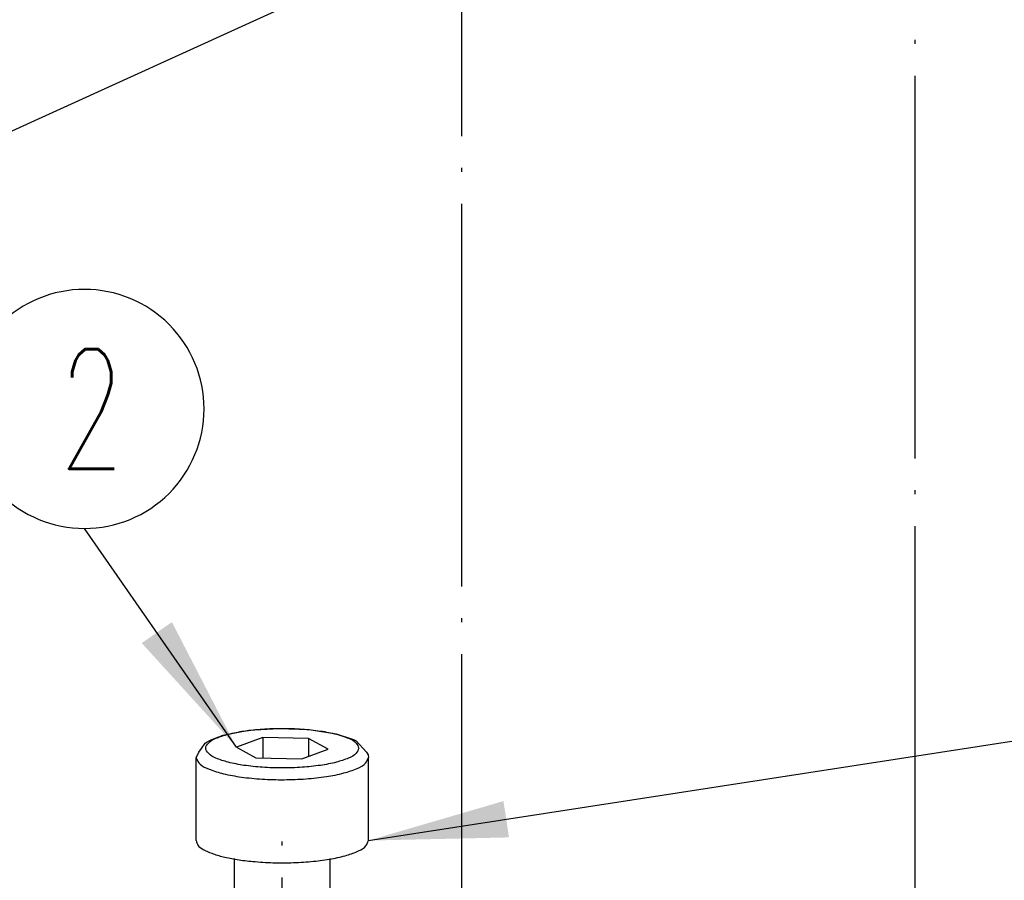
# Model space of a CAD drawing. Header units: inches. Extents: x -399 to 442, y -299 to 295.
# Tile 57 of 138: x -120 to -95, y 208 to 230. Entities that reach past the tile are written whole.
import ezdxf

# ---------------------------------------------------------------- set-up
doc = ezdxf.new("R2010")
doc.units = ezdxf.units.IN
doc.linetypes.add('DOT_CENTER', pattern=[14, 12, -1, 0, -1])
doc.layers.add('1', color=7, linetype='Continuous')
doc.styles.add('CONVERTER_13', font='txt.shx', dxfattribs={"width": 0.63})
doc.dimstyles.get("Standard").update_dxf_attribs({"dimtxt": 0.18, "dimasz": 0.18, "dimexe": 0.18, "dimexo": 0.0625, "dimgap": 0.09, "dimtad": 0, "dimtih": 1, "dimtoh": 1, "dimdec": 4, "dimzin": 0, "dimdsep": 46, "dimtxsty": 'Standard', "dimcen": 0.09, "dimadec": 0, "dimazin": 0, "dimtfac": 1, "dimtdec": 4, "dimtofl": 0, "dimtmove": 0, "dimatfit": 3, "dimfxl": 1, "dimtolj": 1, "dimtzin": 0, "dimarcsym": 0})

# ---------------------------------------------------------------- blocks, each defined once
blk = doc.blocks.new('0515-0773_3', base_point=(-144.198, 255.539))
at = {"color": 7, "linetype": 'Continuous'}
for p, q in [((-143.484, 264.913), (-143.346, 264.972)), ((-143.346, 264.972), (-142.547, 265.122)), ((-142.547, 265.122), (-141.606, 265.182)), ((-141.606, 265.182), (-140.65, 265.144)), ((-140.65, 265.144), (-139.809, 265.012)), ((-139.809, 265.012), (-139.264, 264.829)), ((-144.031, 264.554), (-143.92, 264.719)), ((-143.92, 264.719), (-143.852, 264.757)), ((-143.852, 264.757), (-143.705, 264.829)), ((-143.705, 264.829), (-143.484, 264.913)), ((-142.108, 264.9), (-142.936, 264.594)), ((-140.67, 264.867), (-142.108, 264.9)), ((-142.108, 264.9), (-142.108, 264.25)), ((-140.67, 264.867), (-140.67, 264.303)), ((-140.06, 264.529), (-140.67, 264.867)), ((-139.264, 264.829), (-139.179, 264.793)), ((-139.179, 264.793), (-138.854, 264.438)), ((-144.198, 264.271), (-144.137, 264.388)), ((-144.137, 264.388), (-144.119, 264.438)), ((-144.119, 264.438), (-144.031, 264.554)), ((-142.936, 264.594), (-142.326, 264.255)), ((-140.888, 264.223), (-140.06, 264.529)), ((-138.854, 264.438), (-138.809, 264.348)), ((-138.809, 264.348), (-138.798, 264.271)), ((-144.198, 261.663), (-144.198, 264.271)), ((-142.326, 264.255), (-140.888, 264.223)), ((-138.798, 261.663), (-138.798, 264.271)), ((-142.998, 256.109), (-142.998, 261.097)), ((-139.998, 256.109), (-139.998, 261.098))]:
    blk.add_line(p, q, dxfattribs=at)
at = {"color": 1, "linetype": 'Continuous'}
for points, knots in [([(-139.098, 264.561), (-139.12, 264.619), (-139.178, 264.767), (-139.46, 264.894), (-139.829, 265.019), (-140.323, 265.11), (-140.889, 265.169), (-141.498, 265.189), (-142.106, 265.169), (-142.674, 265.11), (-143.163, 265.019), (-143.543, 264.894), (-143.801, 264.767), (-143.935, 264.561), (-143.801, 264.356), (-143.543, 264.228), (-143.163, 264.103), (-142.674, 264.012), (-142.106, 263.953), (-141.498, 263.933), (-140.889, 263.953), (-140.323, 264.012), (-139.829, 264.103), (-139.46, 264.228), (-139.178, 264.356), (-139.12, 264.504), (-139.098, 264.561)], [0, 0, 0, 0, 0.180373, 0.463091, 0.865608, 1.372371, 1.954523, 2.576049, 3.197575, 3.779726, 4.286489, 4.689006, 4.971724, 5.152097, 5.332471, 5.615188, 6.017705, 6.524469, 7.10662, 7.728146, 8.349672, 8.931823, 9.438587, 9.841104, 10.123821, 10.304194, 10.304194, 10.304194, 10.304194]), ([(-144.195, 264.241), (-144.16, 264.177), (-144.069, 264.015), (-143.742, 263.877), (-143.312, 263.742), (-142.753, 263.645), (-142.118, 263.583), (-141.44, 263.565), (-140.766, 263.591), (-140.142, 263.659), (-139.599, 263.762), (-139.194, 263.901), (-138.885, 264.044), (-138.822, 264.207), (-138.798, 264.271)], [0, 0, 0, 0, 0.213731, 0.54691, 1.010161, 1.584137, 2.236523, 2.927905, 3.615646, 4.257406, 4.814674, 5.256808, 5.567703, 5.767292, 5.767292, 5.767292, 5.767292])]:
    blk.add_open_spline(points, degree=3, knots=knots, dxfattribs=at)
at = {"color": 7, "linetype": 'Continuous'}
for points, knots in [([(-144.198, 264.271), (-144.198, 264.266), (-144.197, 264.256), (-144.196, 264.246), (-144.195, 264.241)], [0, 0, 0, 0, 0.01525469, 0.03060995, 0.03060995, 0.03060995, 0.03060995]), ([(-144.198, 261.663), (-144.183, 261.613), (-144.149, 261.493), (-143.953, 261.366), (-143.689, 261.246), (-143.329, 261.144), (-142.898, 261.059), (-142.586, 261.025), (-142.421, 261.007)], [0, 0, 0, 0, 0.151923, 0.36544, 0.660275, 1.034882, 1.478803, 1.976651, 1.976651, 1.976651, 1.976651]), ([(-142.421, 261.007), (-142.211, 260.991), (-141.787, 260.96), (-141.151, 260.964), (-140.535, 261.003), (-139.975, 261.079), (-139.496, 261.183), (-139.14, 261.316), (-138.871, 261.455), (-138.818, 261.604), (-138.798, 261.663)], [0, 0, 0, 0, 0.630657, 1.277019, 1.904555, 2.480057, 2.974153, 3.364363, 3.640699, 3.823936, 3.823936, 3.823936, 3.823936])]:
    blk.add_open_spline(points, degree=3, knots=knots, dxfattribs=at)
at = {"layer": '1', "color": 1, "linetype": 'DOT_CENTER'}
blk.add_line((-141.498, 149.633), (-141.498, 262.598), dxfattribs=at)
blk = doc.blocks.new('N2390-60301__120', base_point=(-230.231, 166.276))
blk.add_blockref('0515-0773_3', (-144.198, 255.539))
blk = doc.blocks.new('0515-2032_3__122', base_point=(-124.493, 319.721))
at = {"layer": '1', "color": 1, "linetype": 'DOT_CENTER'}
blk.add_line((-121.658, 328.028), (-121.658, 233.777), dxfattribs=at)
blk = doc.blocks.new('0515-2032_2__123', base_point=(-138.712, 315.705))
at = {"layer": '1', "color": 1, "linetype": 'DOT_CENTER'}
blk.add_line((-135.878, 324.012), (-135.878, 229.499), dxfattribs=at)
blk = doc.blocks.new('N2390-60302__126', base_point=(-176.916, 289.526))
for name, p in [('0515-2032_3__122', (-124.493, 319.721)), ('0515-2032_2__123', (-138.712, 315.705))]:
    blk.add_blockref(name, p)
blk = doc.blocks.new('N2494-90112__127', base_point=(-386.375, -319.122))
for name, p in [('N2390-60302__126', (-176.916, 289.526)), ('N2390-60301__120', (-230.231, 166.276))]:
    blk.add_blockref(name, p)
blk = doc.blocks.new('gen1', base_point=(-147.5, 38.75))
at = {"layer": '1', "color": 1}
blk.add_lwpolyline([(-147.701, 271.454), (-147.701, 271.454, 0.414214), (-143.951, 275.204), (-143.951, 275.204, 0.414214), (-147.701, 278.954), (-147.701, 278.954, 0.414214), (-151.451, 275.204), (-151.451, 275.204, 0.414214)], format="xyb", close=True, dxfattribs=at)
at = {"layer": '1', "color": 3}
for points in [[(-145.904, 267.858), (-144.958, 268.516), (-142.936, 264.594)], [(-134.562, 262.901), (-134.386, 261.762), (-138.798, 261.663)]]:
    blk.add_solid(points, dxfattribs=at)
blk.add_blockref('N2494-90112__127', (-386.375, -319.122))
at = {"layer": '1', "color": 1, "style": 'CONVERTER_13', "width": 0.63}
blk.add_text('2', height=3.75, dxfattribs=at).set_placement((-148.488, 273.329))
at = {"layer": '1', "color": 3, "linetype": 'Continuous', "has_arrowhead": 0}
for points in [[(-220.365, 251.819), (-128.627, 293.66), (1.087, 283.282)], [(-138.798, 261.663), (1.087, 283.282)], [(-142.936, 264.594), (-147.701, 271.454)]]:
    blk.add_leader(points, dimstyle='Standard', dxfattribs=at)

msp = doc.modelspace()

# ---------------------------------------------------------------- block references
at = {"xscale": 0.8, "yscale": 0.8, "zscale": 0.8}
msp.add_blockref('gen1', (-118, 31), dxfattribs=at)

doc.saveas('drawing.dxf')
